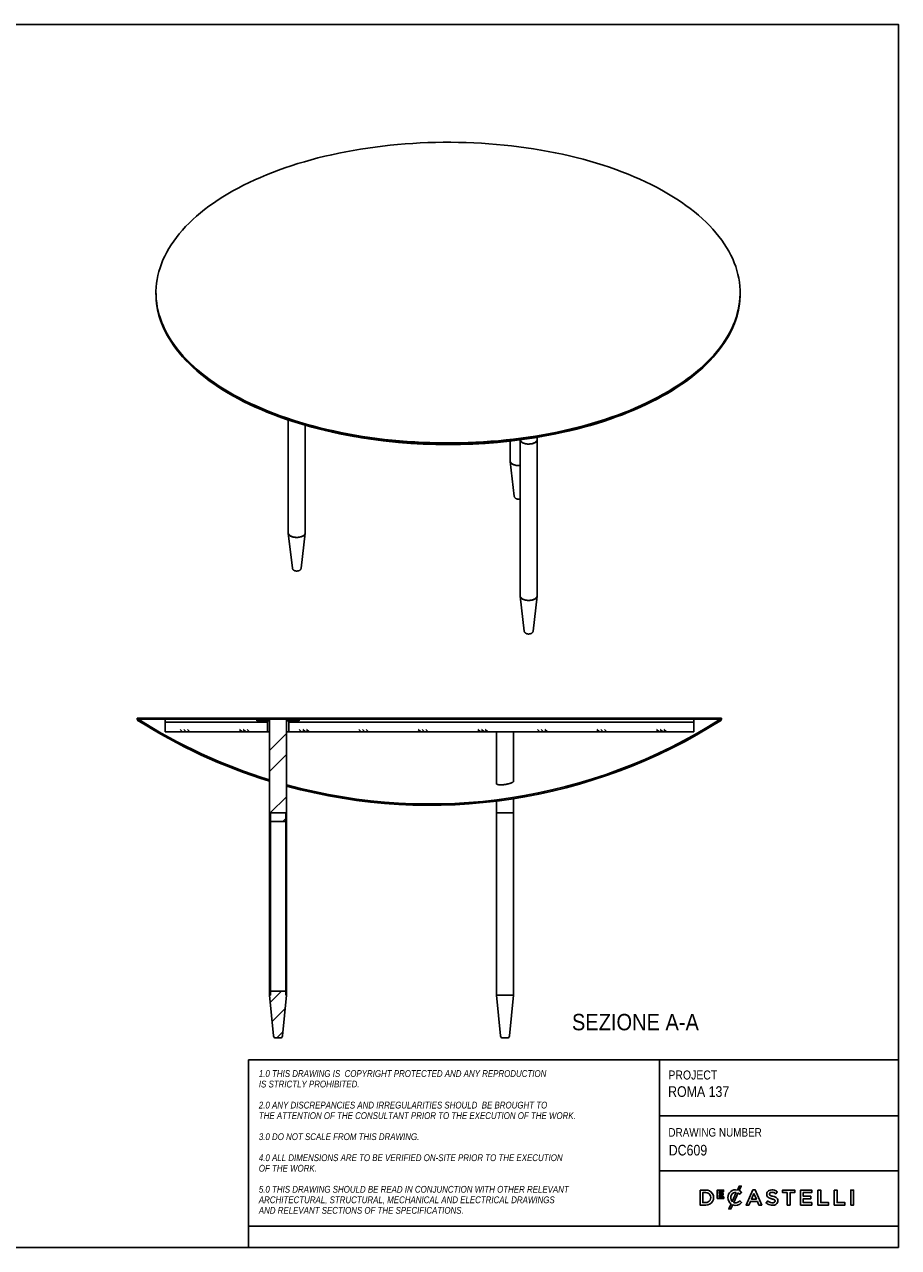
# Model space of a CAD drawing. Header units: millimetres. Extents: x 292 to 4392, y 269 to 3139.
# Tile 2 of 2: x 2342 to 4392, y 269 to 3139. Entities that reach past the tile are written whole.
import ezdxf

# ---------------------------------------------------------------- set-up
doc = ezdxf.new("R2010")
doc.units = ezdxf.units.MM
doc.header["$LTSCALE"] = 11
doc.linetypes.add('SLD-Solido', pattern=[0])
for name, color, linetype in [('CAMPITURE', 9, 'SLD-Solido'), ('NOTE', 3, 'SLD-Solido'), ('SCHIZZI', 9, 'Continuous')]:
    doc.layers.add(name, color=color, linetype=linetype)
doc.styles.add('SLDTEXTSTYLE0', font='GOTHIC.TTF', dxfattribs={"width": 0.86735})
doc.styles.add('SLDTEXTSTYLE1', font='GOTHICI.TTF', dxfattribs={"width": 0.86735})
doc.styles.add('SLDTEXTSTYLE3', font='GOTHIC.TTF', dxfattribs={"width": 0.913})
pattern_1 = [(3e-322, (0, 0), (-2e-322, 34.925), []), (135, (17.46, -17.46), (-69.85, -69.85), [49.3914, -49.3914]), (135, (26.19, -17.46), (-69.85, -69.85), [49.3914, -49.3914]), (135, (34.925, -17.46), (-69.85, -69.85), [49.3914, -49.3914])]

msp = doc.modelspace()

# ---------------------------------------------------------------- hatches: boundary and pattern name
at = {"layer": 'CAMPITURE', "true_color": 0xe1a900}
h = msp.add_hatch(dxfattribs=at)
h.set_pattern_fill('ANSI32', color=42, scale=11, angle=2.8e-322, style=0)
edge = h.paths.add_edge_path(flags=0)
edge.add_arc((3291.5323238, 2579.4781278), 1270.0625, 237.4474741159, 252.8173638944, ccw=False)
edge.add_line((2608.1465415, 1508.9443233), (2606.5323238, 1506.4156278))
edge.add_arc((3291.5323238, 2579.4781278), 1273.0625, 237.4474741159, 252.8591096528)
edge.add_line((2916.3323238, 1362.9613425), (2916.3323238, 1366.1011402))
h = msp.add_hatch(dxfattribs=at)
h.set_pattern_fill('ANSI31', color=42, scale=11, angle=2.8e-322, style=0)
h.paths.add_polyline_path([(2606.5323238, 1508.5228741), (3976.5323238, 1508.5228741), (3976.5323238, 1510.5228741), (2606.5323238, 1510.5228741)], flags=0)
h = msp.add_hatch(dxfattribs=at)
h.set_pattern_fill('CORK', color=42, scale=11, style=0)
h.set_pattern_definition(pattern_1)
h.paths.add_polyline_path([(2671.5323238, 1508.5228741), (2671.5323238, 1478.5228741), (2911.5323238, 1478.5228741), (2911.5323238, 1504.5228741), (2886.5323238, 1504.5228741), (2886.5323238, 1508.5228741)], flags=0)
h = msp.add_hatch(dxfattribs=at)
h.set_pattern_fill('ANSI32', color=42, scale=11, angle=2.8e-322, style=0)
h.paths.add_polyline_path([(2896.5323238, 1508.5228741), (2896.5323238, 1505.5228741), (2916.0323238, 1505.5228741), (2916.0323238, 1508.5228741)], flags=0)
h = msp.add_hatch(dxfattribs=at)
h.set_pattern_fill('ANSI32', color=42, scale=11, angle=2.8e-322, style=0)
h.paths.add_polyline_path([(2916.5323238, 1508.5228741), (2916.5323238, 1288.5228741), (2956.5323238, 1288.5228741), (2956.5323238, 1508.5228741)], flags=0)
h = msp.add_hatch(dxfattribs=at)
h.set_pattern_fill('ANSI32', color=42, scale=11, angle=2.8e-322, style=0)
edge = h.paths.add_edge_path(flags=0)
edge.add_arc((3291.5323238, 2579.4781278), 1273.0625, 254.752573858, 302.5525258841)
edge.add_line((3976.5323238, 1506.4156278), (3974.9181061, 1508.9443233))
edge.add_arc((3291.5323238, 2579.4781278), 1270.0625, 254.7156798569, 302.5525258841, ccw=False)
edge.add_line((2956.7323238, 1354.3382525), (2956.7323238, 1351.2285241))
h = msp.add_hatch(dxfattribs=at)
h.set_pattern_fill('ANSI32', color=42, scale=11, angle=2.8e-322, style=0)
h.paths.add_polyline_path([(2976.5323238, 1505.5228741), (2976.5323238, 1508.5228741), (2957.0323238, 1508.5228741), (2957.0323238, 1505.5228741)], flags=0)
h = msp.add_hatch(dxfattribs=at)
h.set_pattern_fill('CORK', color=42, scale=11, style=0)
h.set_pattern_definition(pattern_1)
h.paths.add_polyline_path([(3911.5323238, 1478.5228741), (3911.5323238, 1508.5228741), (2986.5323238, 1508.5228741), (2986.5323238, 1504.5228741), (2961.5323238, 1504.5228741), (2961.5323238, 1478.5228741)], flags=0)
h = msp.add_hatch(dxfattribs=at)
h.set_pattern_fill('ANSI32', color=42, scale=11, angle=2.8e-322, style=0)
h.paths.add_polyline_path([(2916.5323238, 1288.5228741), (2916.5323238, 860.5228741), (2918.5323238, 860.5228741), (2918.5323238, 1288.5228741)], flags=0)
h = msp.add_hatch(dxfattribs=at)
h.set_pattern_fill('ANSI32', color=42, scale=11, angle=2.8e-322, style=0)
h.paths.add_polyline_path([(2917.5323238, 1288.5228741), (2917.5323238, 1269.5228741), (2918.5323238, 1268.5228741), (2954.5323238, 1268.5228741), (2955.5323238, 1269.5228741), (2955.5323238, 1288.5228741)], flags=0)
h = msp.add_hatch(dxfattribs=at)
h.set_pattern_fill('ANSI32', color=42, scale=11, angle=2.8e-322, style=0)
h.paths.add_polyline_path([(2954.5323238, 1288.5228741), (2954.5323238, 860.5228741), (2956.5323238, 860.5228741), (2956.5323238, 1288.5228741)], flags=0)
h = msp.add_hatch(dxfattribs=at)
h.set_pattern_fill('ANSI31', color=42, scale=11, angle=2.8e-322, style=0)
edge = h.paths.add_edge_path(flags=0)
edge.add_line((2931.0572616, 760.5228741), (2942.007386, 760.5228741))
edge.add_arc((2942.007386, 765.5228741), 5, 270, 354.2894068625)
edge.add_line((2946.9825719, 765.0253555), (2956.5323238, 860.5228741))
edge.add_line((2956.5323238, 860.5228741), (2955.5323238, 860.5228741))
edge.add_line((2955.5323238, 860.5228741), (2955.5323238, 870.0228741))
edge.add_line((2955.5323238, 870.0228741), (2955.0323238, 870.5228741))
edge.add_line((2955.0323238, 870.5228741), (2918.0323238, 870.5228741))
edge.add_line((2918.0323238, 870.5228741), (2917.5323238, 870.0228741))
edge.add_line((2917.5323238, 870.0228741), (2917.5323238, 860.5228741))
edge.add_line((2917.5323238, 860.5228741), (2916.5323238, 860.5228741))
edge.add_line((2916.5323238, 860.5228741), (2926.0820756, 765.0253555))
edge.add_arc((2931.0572616, 765.5228741), 5, 185.7105931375, 270)

# ---------------------------------------------------------------- linework, layer by layer
for p, q in [((2650.335461, 2509.4260989), (2650.335461, 2507.7117643)), ((4020.335461, 2507.7117643), (4020.335461, 2509.4260989)), ((2960.5923904, 2210.5803921), (2960.5923904, 1945.3123595)), ((3000.5923904, 1945.3123595), (3000.5923904, 2198.0987899)), ((3481.0123241, 2160.9994735), (3481.0123241, 2113.9730509)), ((3504.4016686, 2163.9132568), (3504.4016686, 1797.5166501)), ((3544.4016686, 1797.5166501), (3544.4016686, 2164.3842548)), ((3544.4016687, 2164.3842548), (3544.4016687, 2169.9211645)), ((3481.0484601, 2113.3541187), (3490.5809575, 2031.7923009)), ((2960.6285264, 1944.6934273), (2970.1610237, 1863.1316095)), ((2991.023757, 1863.1316095), (3000.5562544, 1944.6934273)), ((3504.4378046, 1796.8977179), (3513.970302, 1715.3359001)), ((3534.8330353, 1715.3359001), (3544.3655327, 1796.8977179)), ((2606.5323238, 1510.5228741), (2606.5323238, 1508.5228741)), ((3976.5323238, 1510.5228741), (2606.5323238, 1510.5228741)), ((2608.1465415, 1508.9443233), (2606.5323238, 1506.4156278)), ((3976.5323238, 1508.5228741), (2606.5323238, 1508.5228741)), ((2671.5323238, 1478.5228741), (2671.5323238, 1508.5228741)), ((2886.5323238, 1508.5228741), (2671.5323238, 1508.5228741)), ((2886.5323238, 1508.5228741), (2886.5323238, 1504.5228741)), ((2886.5323238, 1504.5228741), (2911.5323238, 1504.5228741)), ((2896.5323238, 1508.5228741), (2916.0323238, 1508.5228741)), ((2896.5323238, 1505.5228741), (2896.5323238, 1508.5228741)), ((2896.5323238, 1505.5228741), (2916.0323238, 1505.5228741)), ((2909.7823238, 1505.5228741), (2909.7823238, 1504.5228741)), ((2911.5323238, 1478.5228741), (2911.5323238, 1504.5228741)), ((2911.5323238, 1504.5228741), (2916.5323238, 1504.5228741)), ((2913.2823238, 1504.5228741), (2913.2823238, 1505.5228741)), ((2916.0323238, 1505.5228741), (2916.0323238, 1508.5228741)), ((2916.5323238, 1505.5228741), (2916.0323238, 1505.5228741)), ((2916.5323238, 1288.5228741), (2916.5323238, 1508.5228741)), ((2916.5323238, 1508.5228741), (2956.5323238, 1508.5228741)), ((2956.5323238, 1508.5228741), (2956.5323238, 1288.5228741)), ((2957.0323238, 1505.5228741), (2956.5323238, 1505.5228741)), ((2956.5323238, 1504.5228741), (2961.5323238, 1504.5228741)), ((2957.0323238, 1508.5228741), (2957.0323238, 1505.5228741)), ((2957.0323238, 1508.5228741), (2976.5323238, 1508.5228741)), ((2957.0323238, 1505.5228741), (2976.5323238, 1505.5228741)), ((2959.7823238, 1505.5228741), (2959.7823238, 1504.5228741)), ((2961.5323238, 1504.5228741), (2961.5323238, 1478.5228741)), ((2961.5323238, 1504.5228741), (2986.5323238, 1504.5228741)), ((2963.2823238, 1504.5228741), (2963.2823238, 1505.5228741)), ((2976.5323238, 1508.5228741), (2976.5323238, 1505.5228741)), ((2986.5323238, 1504.5228741), (2986.5323238, 1508.5228741)), ((3911.5323238, 1508.5228741), (2986.5323238, 1508.5228741)), ((3911.5323238, 1508.5228741), (3911.5323238, 1478.5228741)), ((3976.5323238, 1506.4156278), (3974.9181061, 1508.9443233)), ((3976.5323238, 1508.5228741), (3976.5323238, 1510.5228741)), ((2911.5323238, 1478.5228741), (2671.5323238, 1478.5228741)), ((2916.5323238, 1478.5228741), (2911.5323238, 1478.5228741)), ((2961.5323238, 1478.5228741), (2956.5323238, 1478.5228741)), ((3911.5323238, 1478.5228741), (2961.5323238, 1478.5228741)), ((3449.0323238, 1478.5228741), (3449.0323238, 1357.2941179)), ((3489.0323238, 1363.1172628), (3489.0323238, 1478.5228741)), ((2916.3323238, 1362.9613425), (2916.3323238, 1366.1011402)), ((2916.5323238, 1362.9029819), (2916.3323238, 1362.9613425)), ((2956.7323238, 1351.2285241), (2956.5323238, 1351.2863336)), ((2956.7323238, 1354.3382525), (2956.7323238, 1351.2285241)), ((3489.0323238, 1288.5228741), (3489.0323238, 1321.8287812)), ((3449.0323238, 1316.1959428), (3449.0323238, 1288.5228741)), ((2916.5323238, 860.5228741), (2916.5323238, 1288.5228741)), ((2916.5323238, 1288.5228741), (2918.5323238, 1288.5228741)), ((2916.5323238, 1288.5228741), (2956.5323238, 1288.5228741)), ((2917.5323238, 1288.5228741), (2955.5323238, 1288.5228741)), ((2917.5323238, 1269.5228741), (2917.5323238, 1288.5228741)), ((2917.5323238, 1269.5228741), (2918.5323238, 1268.5228741)), ((2918.5323238, 860.5228741), (2918.5323238, 1288.5228741)), ((2918.5323238, 1268.5228741), (2954.5323238, 1268.5228741)), ((2954.5323238, 1288.5228741), (2954.5323238, 860.5228741)), ((2954.5323238, 1288.5228741), (2956.5323238, 1288.5228741)), ((2954.5323238, 1268.5228741), (2955.5323238, 1269.5228741)), ((2955.5323238, 1288.5228741), (2955.5323238, 1269.5228741)), ((2956.5323238, 1288.5228741), (2956.5323238, 860.5228741)), ((3449.0323238, 1288.5228741), (3449.0323238, 860.5228741)), ((3449.075153, 1288.5228741), (3449.0323238, 1288.5228741)), ((3489.0323238, 1288.5228741), (3449.0323238, 1288.5228741)), ((3489.0323238, 1288.5228741), (3449.075153, 1288.5228741)), ((3489.0323238, 860.5228741), (3489.0323238, 1288.5228741)), ((2918.0323238, 870.5228741), (2917.5323238, 870.0228741)), ((2917.5323238, 860.5228741), (2917.5323238, 870.0228741)), ((2955.0323238, 870.5228741), (2918.0323238, 870.5228741)), ((2955.5323238, 870.0228741), (2955.0323238, 870.5228741)), ((2955.5323238, 870.0228741), (2955.5323238, 860.5228741)), ((2916.5323238, 860.5228741), (2926.0820756, 765.0253555)), ((2917.5323238, 860.5228741), (2916.5323238, 860.5228741)), ((2916.5323238, 860.5228741), (2918.5323238, 860.5228741)), ((2946.9825719, 765.0253555), (2956.5323238, 860.5228741)), ((2954.5323238, 860.5228741), (2956.5323238, 860.5228741)), ((2956.5323238, 860.5228741), (2955.5323238, 860.5228741)), ((3449.0323238, 860.5228741), (3458.5820756, 765.0253555)), ((3449.2777743, 860.5228741), (3449.0323238, 860.5228741)), ((3449.075153, 860.5228741), (3449.0323238, 860.5228741)), ((3489.0323238, 860.5228741), (3449.075153, 860.5228741)), ((3489.0323238, 860.5228741), (3449.2777743, 860.5228741)), ((3479.4825719, 765.0253555), (3489.0323238, 860.5228741)), ((2931.0572616, 760.5228741), (2942.007386, 760.5228741)), ((3463.6244544, 760.5228741), (3463.5572616, 760.5228741)), ((3474.507386, 760.5228741), (3463.6244544, 760.5228741))]:
    msp.add_line(p, q)
at = {"flags": 128}
for points in [[(4013.5915709, 2460.0424354), (4015.8690874, 2469.2036916), (4017.6802002, 2478.3925143), (4019.023668, 2487.6026058), (4019.89857, 2496.8276541), (4020.3043066, 2506.0613367), (4020.2405999, 2515.2973254), (4019.7074933, 2524.5292902), (4018.7053524, 2533.7509041), (4017.2348638, 2542.9558469), (4015.2970355, 2552.1378101), (4012.8931955, 2561.2905009), (4010.0249912, 2570.4076463), (4006.6943885, 2579.4829981), (4002.9036698, 2588.5103364), (3998.6554333, 2597.4834743), (3993.9525904, 2606.396262), (3988.7983642, 2615.2425913), (3983.1962872, 2624.0163992), (3977.1501987, 2632.7116727), (3970.6642425, 2641.3224523), (3963.7428636, 2649.8428368), (3956.3908058, 2658.2669867), (3948.6131076, 2666.5891285), (3940.4150995, 2674.8035586), (3931.8024001, 2682.9046472), (3922.780912, 2690.8868423), (3913.3568181, 2698.7446733), (3903.5365773, 2706.4727548), (3893.3269199, 2714.0657903), (3882.7348429, 2721.518576), (3871.7676058, 2728.8260042), (3860.4327249, 2735.9830665), (3848.7379685, 2742.9848581), (3836.6913517, 2749.8265802), (3824.3011306, 2756.5035438), (3811.5757969, 2763.0111728), (3798.5240718, 2769.3450073), (3785.1549004, 2775.5007063), (3771.4774452, 2781.4740512), (3757.5010801, 2787.2609479), (3743.2353838, 2792.8574305), (3728.6901332, 2798.2596634), (3713.875297, 2803.4639443), (3698.8010285, 2808.4667063), (3683.4776589, 2813.2645208), (3667.9156899, 2817.8540996), (3652.1257871, 2822.2322972), (3636.1187721, 2826.3961132), (3619.9056151, 2830.3426937), (3603.497428, 2834.069334), (3586.9054561, 2837.57348), (3570.1410707, 2840.8527302), (3553.2157613, 2843.9048372), (3536.1411275, 2846.7277092), (3518.9288716, 2849.3194114), (3501.59079, 2851.6781678), (3484.1387652, 2853.8023617), (3466.5847581, 2855.6905373), (3448.9407993, 2857.3414006), (3431.2189811, 2858.7538201), (3413.4314491, 2859.9268278), (3395.5903939, 2860.8596198), (3377.7080431, 2861.5515569), (3359.7966522, 2862.0021647), (3341.8684969, 2862.2111346), (3323.9358641, 2862.1783231), (3306.0110441, 2861.903753), (3288.1063215, 2861.3876122), (3270.2339674, 2860.6302546), (3252.4062307, 2859.6321993), (3234.6353294, 2858.3941301), (3216.9334431, 2856.9168957), (3199.3127035, 2855.2015085), (3181.7851872, 2853.2491441), (3164.3629065, 2851.0611405), (3147.0578019, 2848.6389973), (3129.8817334, 2845.9843746), (3112.8464727, 2843.0990916), (3095.9636947, 2839.9851259), (3079.2449703, 2836.6446115), (3062.7017574, 2833.0798378), (3046.3453941, 2829.2932481), (3030.1870901, 2825.2874374), (3014.2379196, 2821.0651511), (2998.5088133, 2816.629283), (2983.0105511, 2811.9828731), (2967.7537548, 2807.129106), (2952.7488807, 2802.071308), (2938.0062123, 2796.8129457), (2923.5358536, 2791.3576228), (2909.3477217, 2785.7090781), (2895.4515405, 2779.8711828), (2881.8568338, 2773.847938), (2868.5729187, 2767.6434717), (2855.6088994, 2761.2620361), (2842.9736606, 2754.7080047), (2830.6758621, 2747.9858694), (2818.723932, 2741.1002371), (2807.1260616, 2734.0558269), (2795.8901996, 2726.8574667), (2785.0240465, 2719.5100899), (2774.5350492, 2712.0187321), (2764.4303966, 2704.3885273), (2754.7170138, 2696.6247051), (2745.4015579, 2688.7325863), (2736.4904132, 2680.7175798), (2727.989687, 2672.5851786), (2719.9052052, 2664.3409564), (2712.2425086, 2655.9905633), (2705.0068488, 2647.5397222), (2698.2031847, 2638.9942249), (2691.8361793, 2630.3599281), (2685.9101961, 2621.6427493), (2680.4292965, 2612.8486628), (2675.397237, 2603.9836957), (2670.8174661, 2595.0539235), (2666.6931227, 2586.0654663), (2663.0270333, 2577.0244842), (2659.8217105, 2567.9371737), (2657.0793512, 2558.8097625), (2654.8018347, 2549.6485063), (2652.9907219, 2540.4596836), (2651.6472541, 2531.249592), (2650.7723521, 2522.0245438), (2650.3666154, 2512.7908611), (2650.4303222, 2503.5548725), (2650.9634288, 2494.3229077), (2651.9655697, 2485.1012938), (2653.4360583, 2475.896351), (2655.3738866, 2466.7143878), (2657.7777266, 2457.561697), (2660.6459309, 2448.4445515), (2663.9765336, 2439.3691998), (2667.7672522, 2430.3418615), (2672.0154888, 2421.3687236), (2676.7183317, 2412.4559358), (2681.8725579, 2403.6096066), (2687.4746349, 2394.8357987), (2693.5207234, 2386.1405252), (2700.0066796, 2377.5297456), (2706.9280585, 2369.0093611), (2714.2801163, 2360.5852112), (2722.0578145, 2352.2630694), (2730.2558226, 2344.0486393), (2738.868522, 2335.9475507), (2747.8900101, 2327.9653556), (2757.3141039, 2320.1075246), (2767.1343448, 2312.3794431), (2777.3440022, 2304.7864076), (2787.9360792, 2297.3336219), (2798.9033163, 2290.0261937), (2810.2381972, 2282.8691313), (2821.9329536, 2275.8673398), (2833.9795704, 2269.0256177), (2846.3697915, 2262.3486541), (2859.0951252, 2255.8410251), (2872.1468503, 2249.5071906), (2885.5160217, 2243.3514915), (2899.1934769, 2237.3781467), (2913.169842, 2231.59125), (2927.4355383, 2225.9947674), (2941.9807889, 2220.5925344), (2956.7956251, 2215.3882536), (2971.8698936, 2210.3854916), (2987.1932632, 2205.5876771), (3002.7552322, 2200.9980983), (3018.545135, 2196.6199007), (3034.55215, 2192.4560847), (3050.765307, 2188.5095042), (3067.1734941, 2184.7828639), (3083.765466, 2181.2787179), (3100.5298514, 2177.9994676), (3117.4551608, 2174.9473607), (3134.5297946, 2172.1244887), (3151.7420505, 2169.5327865), (3169.0801321, 2167.1740301), (3186.5321569, 2165.0498362), (3204.086164, 2163.1616606), (3221.7301228, 2161.5107973), (3239.451941, 2160.0983778), (3257.239473, 2158.9253701), (3275.0805281, 2157.9925781), (3292.962879, 2157.300641), (3310.8742699, 2156.8500332), (3328.8024252, 2156.6410633), (3346.735058, 2156.6738747), (3364.659878, 2156.9484449), (3382.5646006, 2157.4645857), (3400.4369547, 2158.2219432), (3418.2646914, 2159.2199986), (3436.0355927, 2160.4580678), (3453.737479, 2161.9353022), (3471.3582186, 2163.6506894), (3488.8857349, 2165.6030538), (3506.3080155, 2167.7910574), (3523.6131202, 2170.2132005), (3540.7891886, 2172.8678233), (3557.8244494, 2175.7531062), (3574.7072274, 2178.867072), (3591.4259518, 2182.2075864), (3607.9691647, 2185.7723601), (3624.325528, 2189.5589498), (3640.483832, 2193.5647605), (3656.4330025, 2197.7870468), (3672.1621088, 2202.2229149), (3687.660371, 2206.8693248), (3702.9171673, 2211.7230919), (3717.9220414, 2216.7808898), (3732.6647098, 2222.0392522), (3747.1350685, 2227.4945751), (3761.3232004, 2233.1431198), (3775.2193816, 2238.981015), (3788.8140883, 2245.0042598), (3802.0980034, 2251.2087262), (3815.0620227, 2257.5901618), (3827.6972615, 2264.1441932), (3839.99506, 2270.8663285), (3851.9469901, 2277.7519608), (3863.5448605, 2284.796371), (3874.7807225, 2291.9947312), (3885.6468756, 2299.342108), (3896.1358729, 2306.8334658), (3906.2405255, 2314.4636706), (3915.9539083, 2322.2274928), (3925.2693642, 2330.1196116), (3934.1805089, 2338.1346181), (3942.6812351, 2346.2670192), (3950.7657169, 2354.5112415), (3958.4284135, 2362.8616346), (3965.6640733, 2371.3124757), (3972.4677374, 2379.857973), (3978.8347428, 2388.4922698), (3984.760726, 2397.2094486), (3990.2416256, 2406.003535), (3995.2736851, 2414.8685022), (3999.853456, 2423.7982744), (4003.9777994, 2432.7867316), (4007.6438888, 2441.8277136), (4010.8492116, 2450.9150242), (4013.5915709, 2460.0424354)], [(2650.335461, 2507.7117643), (2650.4303222, 2501.8405379), (2650.9634288, 2492.6085731), (2651.9655697, 2483.3869592), (2653.4360583, 2474.1820164), (2655.3738866, 2465.0000532), (2657.7777266, 2455.8473624), (2660.6459309, 2446.7302169), (2663.9765336, 2437.6548652), (2667.7672522, 2428.6275269), (2672.0154888, 2419.654389), (2676.7183317, 2410.7416012), (2681.8725579, 2401.895272), (2687.4746349, 2393.1214641), (2693.5207234, 2384.4261906), (2700.0066796, 2375.815411), (2706.9280585, 2367.2950265), (2714.2801163, 2358.8708766), (2722.0578145, 2350.5487348), (2730.2558226, 2342.3343047), (2738.868522, 2334.2332161), (2747.8900101, 2326.251021), (2757.3141039, 2318.39319), (2767.1343448, 2310.6651085), (2777.3440022, 2303.072073), (2787.9360792, 2295.6192873), (2798.9033163, 2288.3118591), (2810.2381972, 2281.1547967), (2821.9329536, 2274.1530052), (2833.9795704, 2267.3112831), (2846.3697915, 2260.6343195), (2859.0951252, 2254.1266905), (2872.1468503, 2247.792856), (2885.5160217, 2241.6371569), (2899.1934769, 2235.6638121), (2913.169842, 2229.8769154), (2927.4355383, 2224.2804328), (2941.9807889, 2218.8781998), (2956.7956251, 2213.673919), (2971.8698936, 2208.671157), (2987.1932632, 2203.8733425), (3002.7552322, 2199.2837637), (3018.545135, 2194.905566), (3034.55215, 2190.7417501), (3050.765307, 2186.7951696), (3067.1734941, 2183.0685293), (3083.765466, 2179.5643833), (3100.5298514, 2176.285133), (3117.4551608, 2173.2330261), (3134.5297946, 2170.4101541), (3151.7420505, 2167.8184519), (3169.0801321, 2165.4596955), (3186.5321569, 2163.3355016), (3204.086164, 2161.447326), (3221.7301228, 2159.7964627), (3239.451941, 2158.3840432), (3257.239473, 2157.2110355), (3275.0805281, 2156.2782435), (3292.962879, 2155.5863064), (3310.8742699, 2155.1356986), (3328.8024252, 2154.9267287), (3346.735058, 2154.9595401), (3364.659878, 2155.2341103), (3382.5646006, 2155.7502511), (3400.4369547, 2156.5076086), (3418.2646914, 2157.505664), (3436.0355927, 2158.7437332), (3453.737479, 2160.2209676), (3471.3582186, 2161.9363548), (3488.8857349, 2163.8887192), (3506.3080155, 2166.0767228), (3523.6131202, 2168.4988659), (3540.7891886, 2171.1534887), (3557.8244494, 2174.0387716), (3574.7072274, 2177.1527374), (3591.4259518, 2180.4932518), (3607.9691647, 2184.0580255), (3624.325528, 2187.8446152), (3640.483832, 2191.8504259), (3656.4330025, 2196.0727122), (3672.1621088, 2200.5085803), (3687.660371, 2205.1549902), (3702.9171673, 2210.0087573), (3717.9220414, 2215.0665552), (3732.6647098, 2220.3249176), (3747.1350685, 2225.7802405), (3761.3232004, 2231.4287852), (3775.2193816, 2237.2666804), (3788.8140883, 2243.2899252), (3802.0980034, 2249.4943916), (3815.0620227, 2255.8758272), (3827.6972615, 2262.4298586), (3839.99506, 2269.1519939), (3851.9469901, 2276.0376262), (3863.5448605, 2283.0820364), (3874.7807225, 2290.2803966), (3885.6468756, 2297.6277734), (3896.1358729, 2305.1191312), (3906.2405255, 2312.7493359), (3915.9539083, 2320.5131582), (3925.2693642, 2328.405277), (3934.1805089, 2336.4202835), (3942.6812351, 2344.5526846), (3950.7657169, 2352.7969069), (3958.4284135, 2361.1473), (3965.6640733, 2369.5981411), (3972.4677374, 2378.1436384), (3978.8347428, 2386.7779352), (3984.760726, 2395.495114), (3990.2416256, 2404.2892004), (3995.2736851, 2413.1541676), (3999.853456, 2422.0839398), (4003.9777994, 2431.072397), (4007.6438888, 2440.113379), (4010.8492116, 2449.2006896), (4013.5915709, 2458.3281008)], [(3941.1618744, 2341.2548639), (3932.58586, 2333.143458), (3923.60052, 2325.1504547), (3914.2120125, 2317.2813319), (3904.4267719, 2309.5414826), (3894.2515046, 2301.9362114), (3883.6931841, 2294.4707306), (3872.7590467, 2287.1501566), (3861.456586, 2279.9795066), (3849.7935481, 2272.963695), (3837.7779263, 2266.1075301), (3825.4179556, 2259.4157107), (3812.7221068, 2252.8928231), (3799.6990811, 2246.5433378), (3786.3578037, 2240.3716063), (3772.7074182, 2234.3818585), (3758.7572797, 2228.5781994), (3744.5169491, 2222.9646067), (3729.996186, 2217.5449274), (3715.2049421, 2212.3228762), (3700.1533546, 2207.3020317), (3684.8517391, 2202.4858352), (3669.3105827, 2197.8775874), (3653.5405364, 2193.4804465), (3637.5524082, 2189.2974262), (3621.3571557, 2185.3313932), (3604.9658781, 2181.5850656), (3588.3898094, 2178.0610112), (3571.6403098, 2174.7616449), (3554.7288587, 2171.6892281), (3537.6670463, 2168.8458664), (3520.4665659, 2166.2335086), (3503.139206, 2163.853945), (3485.6968417, 2161.7088065), (3468.1514272, 2159.7995632), (3450.5149874, 2158.1275235), (3432.7996092, 2156.6938336), (3415.017434, 2155.4994759), (3397.1806487, 2154.5452689), (3379.3014778, 2153.8318668), (3361.3921748, 2153.3597583), (3343.4650139, 2153.129267), (3325.5322813, 2153.140551), (3307.6062674, 2153.3936024), (3289.6992576, 2153.8882479), (3271.8235247, 2154.6241484), (3253.9913196, 2155.6007996), (3236.2148638, 2156.8175322), (3218.5063402, 2158.2735122), (3200.8778855, 2159.9677418), (3183.3415814, 2161.8990599), (3165.9094462, 2164.0661428), (3148.5934271, 2166.4675053), (3131.4053918, 2169.1015017), (3114.3571199, 2171.9663267), (3097.4602955, 2175.060017), (3080.7264989, 2178.3804522), (3064.1671985, 2181.9253567), (3047.7937433, 2185.6923011), (3031.6173549, 2189.6787035), (3015.6491196, 2193.8818321), (2999.8999815, 2198.298806), (2984.380734, 2202.9265982), (2969.1020134, 2207.762037), (2954.0742909, 2212.8018085), (2939.3078657, 2218.0424586), (2924.8128581, 2223.4803957), (2910.5992022, 2229.1118928), (2896.6766393, 2234.9330904), (2883.0547112, 2240.9399989), (2869.7427538, 2247.1285016), (2856.7498903, 2253.4943572), (2844.0850255, 2260.0332027), (2831.7568392, 2266.7405568), (2819.7737806, 2273.6118226), (2808.1440621, 2280.6422909), (2796.8756543, 2287.8271433), (2785.97628, 2295.1614558), (2775.453409, 2302.6402017), (2765.3142532, 2310.2582555), (2755.5657615, 2318.0103961), (2746.2146149, 2325.8913107), (2737.2672224, 2333.895598), (2728.7297159, 2342.0177723), (2720.6079468, 2350.252267), (2712.9074811, 2358.5934387), (2705.6335965, 2367.0355708), (2698.7912781, 2375.5728773), (2692.3852153, 2384.1995073), (2686.4197985, 2392.9095486), (2680.8991161, 2401.6970316), (2675.8269516, 2410.5559338), (2671.2067814, 2419.480184), (2667.0417717, 2428.4636657), (2663.3347772, 2437.5002222), (2660.0883383, 2446.5836602), (2657.3046802, 2455.7077545), (2654.9857104, 2464.8662518), (2653.1330184, 2474.0528753), (2651.7478739, 2483.2613291), (2650.8312261, 2492.485302), (2650.3837034, 2501.7184725), (2650.3377054, 2506.8086255)], [(4020.3332166, 2506.808633), (4020.2653098, 2500.8564909), (4019.7739841, 2491.6239112), (4018.8135784, 2482.4011194), (4017.384751, 2473.1944363), (4015.4884811, 2464.0101717), (4013.1260682, 2454.8546201), (4010.2991316, 2445.7340562), (4007.0096085, 2436.6547309), (4003.2597536, 2427.6228665), (3999.0521367, 2418.6446532), (3994.3896415, 2409.7262441), (3989.2754635, 2400.8737514), (3983.7131077, 2392.0932423), (3977.7063863, 2383.3907344), (3971.2594159, 2374.772192), (3964.376615, 2366.2435218), (3957.0627007, 2357.810569), (3949.3226857, 2349.479113), (3941.1618744, 2341.2548639)], [(3544.4016686, 2164.3842548), (3544.3741526, 2163.844107), (3544.0561628, 2162.4778582), (3543.3874381, 2161.1456292), (3542.3799118, 2159.8711935), (3541.0515634, 2158.6772935), (3539.4260972, 2157.5852343), (3537.5325197, 2156.6145038), (3535.4046219, 2155.7824247), (3533.0803761, 2155.1038455), (3530.6012586, 2154.5908754), (3528.0115092, 2154.2526684), (3525.3573422, 2154.0952598), (3522.6861211, 2154.1214585), (3520.045514, 2154.3307971), (3517.4826426, 2154.7195399), (3515.0432414, 2155.2807497), (3512.7708416, 2156.0044118), (3510.7059941, 2156.8776124), (3508.8855463, 2157.8847692), (3507.341984, 2159.0079095), (3506.1028522, 2160.2269908), (3505.1902632, 2161.5202586), (3504.6205023, 2162.8646344), (3504.4223415, 2163.9160269)], [(3542.0034395, 2159.4933543), (3540.5806689, 2158.3286695), (3538.8691837, 2157.2720469), (3536.8995254, 2156.3423417), (3534.7068425, 2155.5561447), (3532.3302636, 2154.9274855), (3529.8121986, 2154.4675826), (3527.1975827, 2154.184643), (3524.5330736, 2154.0837156), (3521.8662195, 2154.1666016), (3519.2446107, 2154.4318219), (3516.7150296, 2154.8746436), (3514.3226168, 2155.4871645), (3512.1100649, 2156.2584542), (3510.116857, 2157.174749), (3508.3785619, 2158.2196976), (3506.9261995, 2159.3746529), (3505.7856872, 2160.6190046), (3504.9773776, 2161.9305474), (3504.5156949, 2163.2858765), (3504.4223415, 2163.9160269)], [(3504.4016686, 2103.8212814), (3503.3277399, 2103.7415522), (3500.6592661, 2103.6738945), (3497.9970925, 2103.7900255), (3495.3887258, 2104.0878729), (3492.8807124, 2104.5621215), (3490.5178078, 2105.2043083), (3488.342178, 2106.0029736), (3486.3926474, 2106.9438651), (3484.7040052, 2108.0101925), (3483.3063853, 2109.1829274), (3482.2247283, 2110.4411421), (3481.4783365, 2111.7623837), (3481.0805291, 2113.1230748), (3481.0123241, 2113.9730509)], [(3504.4016686, 2103.8212814), (3504.3800235, 2103.8193708), (3501.7222993, 2103.6787818), (3499.0519056, 2103.7218942), (3496.4164956, 2103.9479388), (3493.8630983, 2104.3528818), (3491.4372791, 2104.9294969), (3489.1823267, 2105.6674944), (3487.138481, 2106.5537048), (3485.3422143, 2107.5723136), (3483.8255811, 2108.7051437), (3482.6156458, 2109.9319798), (3481.7339996, 2111.2309288), (3481.1963756, 2112.5788111), (3481.0123676, 2113.9515736), (3481.0123241, 2113.9730509)], [(3000.5923904, 1945.3123595), (3000.5823099, 1944.9853533), (3000.3193235, 1943.6160059), (2999.7043095, 1942.2769299), (2998.7482429, 1940.9920213), (2997.4681846, 1939.7842092), (2995.8869774, 1938.6750471), (2994.032838, 1937.6843279), (2991.9388534, 1936.8297312), (2989.6423909, 1936.1265072), (2987.184431, 1935.5872049), (2984.6088359, 1935.2214483), (2981.9615673, 1935.0357642), (2979.2898657, 1935.0334662), (2976.6414076, 1935.2145952), (2974.063455, 1935.5759192), (2971.6020113, 1936.1109901), (2969.3010012, 1936.8102597), (2967.2014862, 1937.6612494), (2965.3409322, 1938.6487734), (2963.7525408, 1939.7552093), (2962.4646569, 1940.9608126), (2961.5002629, 1942.2440694), (2960.8765683, 1943.5820799), (2960.6047031, 1944.9509672), (2960.5923904, 1945.3123595)], [(3000.5923904, 1945.3123595), (3000.4535063, 1944.1005332), (2999.9626861, 1942.7479227), (2999.1262025, 1941.4410746), (2997.9589827, 1940.2033097), (2996.4818556, 1939.0567159), (2994.7211806, 1938.0217542), (2992.708377, 1937.1168936), (2990.4793633, 1936.3582812), (2988.0739164, 1935.7594546), (2985.5349614, 1935.3310998), (2982.9078062, 1935.0808608), (2980.2393323, 1935.0132031), (2977.5771588, 1935.1293341), (2974.9687921, 1935.4271815), (2972.4607787, 1935.9014301), (2970.097874, 1936.5436169), (2967.9222443, 1937.3422822), (2965.9727136, 1938.2831737), (2964.2840714, 1939.3495011), (2962.8864516, 1940.5222359), (2961.8047946, 1941.7804506), (2961.0584027, 1943.1016923), (2960.6605953, 1944.4623834), (2960.5923904, 1945.3123595)], [(3544.4016686, 1797.5166501), (3544.3119168, 1796.5418775), (3543.8820055, 1795.183779), (3543.1044671, 1793.8673107), (3541.9931768, 1792.6159649), (3540.5679657, 1791.452072), (3538.8542666, 1790.3964017), (3536.8826605, 1789.4677923), (3534.6883309, 1788.682815), (3532.3104355, 1788.0554776), (3529.791408, 1787.5969752), (3527.1762005, 1787.3154895), (3524.5114814, 1787.2160438), (3521.8448026, 1787.3004127), (3519.2237512, 1787.5670906), (3516.6950999, 1788.0113186), (3514.3039725, 1788.6251694), (3512.0930387, 1789.397689), (3510.1017526, 1790.3150916), (3508.365649, 1791.3610062), (3506.9157084, 1792.5167684), (3505.7778053, 1793.7617536), (3504.9722454, 1795.073745), (3504.5134041, 1796.4293301), (3504.4016686, 1797.5166501)], [(3544.4016686, 1797.5166501), (3544.3741526, 1796.9765023), (3544.0561628, 1795.6102535), (3543.3874381, 1794.2780245), (3542.3799118, 1793.0035888), (3541.0515634, 1791.8096888), (3539.4260972, 1790.7176296), (3537.5325197, 1789.7468991), (3535.4046219, 1788.91482), (3533.0803761, 1788.2362408), (3530.6012586, 1787.7232707), (3528.0115092, 1787.3850637), (3525.3573422, 1787.2276551), (3522.6861211, 1787.2538538), (3520.045514, 1787.4631924), (3517.4826426, 1787.8519352), (3515.0432414, 1788.413145), (3512.7708416, 1789.1368071), (3510.7059941, 1790.0100077), (3508.8855463, 1791.0171645), (3507.341984, 1792.1403048), (3506.1028522, 1793.3593861), (3505.1902632, 1794.6526539), (3504.6205023, 1795.9970297), (3504.4037367, 1797.3685232), (3504.4016686, 1797.5166501)]]:
    msp.add_lwpolyline(points, dxfattribs=at)
for centre, radius, start, end in [((3834.3556382, 2507.9570752), 185.9799846, 344.5230219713, 359.9244258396), ((3335.335461, 3425.6995883), 1273.0625, 259.5310643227, 280.4689356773), ((3537.6066809, 2164.6827136), 6.8015393, 310.2734133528, 357.4849921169), ((3291.5323238, 2579.4781278), 1273.0625, 237.4474741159, 252.8591096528), ((3291.5323238, 2579.4781278), 1270.0625, 237.4474741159, 252.8173638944), ((3291.5323238, 2579.4781278), 1270.0625, 254.7156798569, 302.5525258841), ((3291.5323238, 2579.4781278), 1273.0625, 254.752573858, 302.5525258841), ((2931.0572616, 765.5228741), 5, 185.7105931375, 270), ((2942.007386, 765.5228741), 5, 270, 354.2894068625), ((3463.5572616, 765.5228741), 5, 185.7105931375, 270), ((3474.507386, 765.5228741), 5, 270, 354.2894068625)]:
    msp.add_arc(centre, radius, start, end)
for points, knots in [([(3490.619211, 2031.7521214), (3490.6600046, 2031.4303317), (3490.7581493, 2030.6561414), (3491.2395349, 2029.5162367), (3491.9661936, 2028.3762224), (3492.9099721, 2027.3779391), (3494.0561492, 2026.5139582), (3495.4182628, 2025.7897525), (3496.9857373, 2025.2278918), (3498.7080325, 2024.8589513), (3500.5137414, 2024.6919045), (3502.3292857, 2024.7552885), (3503.6443475, 2024.8996159), (3504.3048078, 2025.0924313), (3504.4016686, 2025.1207089)], [0, 0, 0, 0, 0.0577235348, 0.1388763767, 0.2192610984, 0.3012330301, 0.3872781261, 0.4795231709, 0.5780433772, 0.6792361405, 0.7799684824, 0.8805714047, 0.9824850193, 1, 1, 1, 1]), ([(2970.17737, 1863.1344633), (2970.1783907, 1863.079092), (2970.1879653, 1862.5597073), (2970.4942597, 1861.618359), (2971.0706671, 1860.3905316), (2971.8945892, 1859.307935), (2972.9138666, 1858.3623892), (2974.1446344, 1857.5517642), (2975.5907811, 1856.8874483), (2977.2275098, 1856.3980266), (2978.9914687, 1856.1083879), (2980.8082961, 1856.0280552), (2982.6285788, 1856.1588285), (2984.4219681, 1856.5095704), (2986.087064, 1857.0796817), (2987.5525054, 1857.8494431), (2988.7655539, 1858.7741504), (2989.7414918, 1859.8423446), (2990.4559777, 1861.0374481), (2990.888605, 1862.1502179), (2990.9620312, 1862.8669466), (2990.9889848, 1863.1300458)], [0, 0, 0, 0, 0.0060941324, 0.0571631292, 0.1068911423, 0.156706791, 0.2080978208, 0.2625833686, 0.3211422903, 0.3830040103, 0.4454057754, 0.5074578, 0.5697577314, 0.6331980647, 0.6990013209, 0.7595927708, 0.8163528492, 0.8696510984, 0.9208435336, 0.9709429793, 1, 1, 1, 1]), ([(3514.0048939, 1715.3404994), (3514.0128989, 1715.1868643), (3514.0448903, 1714.5728714), (3514.4035711, 1713.5548882), (3515.0349526, 1712.3571028), (3515.8997652, 1711.3037821), (3516.9623339, 1710.3862737), (3518.2379764, 1709.6045954), (3519.7279311, 1708.973974), (3521.3980189, 1708.5245593), (3523.1794282, 1708.2784357), (3525.0003917, 1708.2421532), (3526.8173269, 1708.4179378), (3528.602222, 1708.8174551), (3530.2406393, 1709.4373002), (3531.6633087, 1710.253351), (3532.8209999, 1711.2134915), (3533.7423071, 1712.3120641), (3534.3906565, 1713.5335127), (3534.7560627, 1714.5608828), (3534.7869333, 1715.174902), (3534.7949809, 1715.3349689)], [0, 0, 0, 0, 0.0169098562, 0.067579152, 0.1172056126, 0.1672219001, 0.2191356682, 0.2744273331, 0.3338136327, 0.3960773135, 0.4584022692, 0.5204293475, 0.582911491, 0.64672733, 0.7132014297, 0.7730331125, 0.8288767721, 0.8815737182, 0.9324366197, 0.9823870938, 1, 1, 1, 1]), ([(2916.3323238, 1366.1011402), (2916.3328712, 1366.10098), (2916.3350211, 1366.1003509), (2916.4480662, 1366.0672786), (2916.5323238, 1366.0426283)], [0, 0, 0, 0, 0.2546545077, 1, 1, 1, 1]), ([(2956.5323238, 1354.3962084), (2956.5890322, 1354.3797752), (2956.7330909, 1354.338029), (2956.7326134, 1354.3381681), (2956.7323238, 1354.3382525)], [0, 0, 0, 0, 0.3936476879, 1, 1, 1, 1]), ([(3454.8233073, 1354.5299021), (3454.0651637, 1354.6278842), (3452.5487662, 1354.8238626), (3450.8411248, 1355.3032442), (3449.6105932, 1355.9024647), (3448.9273791, 1356.6225387), (3448.7283399, 1357.2876748), (3448.9584157, 1357.730209), (3449.0323238, 1357.8723658)], [0, 0, 0, 0, 0.1815511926, 0.3631288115, 0.5444455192, 0.7257938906, 0.9119158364, 1, 1, 1, 1]), ([(3489.0323238, 1363.7197706), (3489.0892165, 1363.6420507), (3489.3297044, 1363.313525), (3489.2016518, 1362.634108), (3488.611703, 1361.7050048), (3487.4127966, 1360.7088105), (3485.6618752, 1359.691241), (3483.3891444, 1358.6756109), (3480.653844, 1357.7026703), (3477.5612382, 1356.8049334), (3474.1992624, 1356.014955), (3470.7225468, 1355.3592751), (3467.216816, 1354.856334), (3463.8300458, 1354.5137562), (3460.634582, 1354.3418733), (3457.5450938, 1354.3168283), (3455.7667047, 1354.4560487), (3454.8233073, 1354.5299021)], [0, 0, 0, 0, 0.020798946, 0.0879180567, 0.157679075, 0.2274460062, 0.2992906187, 0.3711327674, 0.4434976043, 0.5158510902, 0.586819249, 0.6577722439, 0.7260790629, 0.7943748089, 0.8600750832, 0.9257728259, 1, 1, 1, 1])]:
    msp.add_open_spline(points, degree=3, knots=knots)
at = {"layer": 'SCHIZZI', "color": 7, "true_color": 0xffffff}
for p, q in [((3831.6321906, 708.8778256), (3831.6321906, 318.6341095)), ((3831.6321906, 578.0723324), (4391.8631589, 578.0723324)), ((3831.6321906, 448.4220017), (4391.8768514, 448.4220017)), ((3991.6120951, 385.7302981), (3991.6120951, 385.7984992)), ((4023.6643815, 398.5188942), (4023.5452088, 398.6308129)), ((4023.7959897, 373.9226763), (4023.9151624, 374.0459942)), ((2867.4496485, 318.6341095), (2867.4496485, 268.6331286))]:
    msp.add_line(p, q, dxfattribs=at)
for points in [[(4391.8891472, 268.6331286), (4391.6928669, 3138.6331286), (291.8891472, 3138.6331286), (291.8891472, 268.6331286)], [(3980.3839501, 391.6555805), (3980.3839501, 395.4825799), (3971.1703426, 395.4825799), (3971.1703426, 399.4474053), (3981.6399272, 399.4474053), (3981.6399272, 403.2692233), (3966.8967044, 403.2692233), (3966.8967044, 383.7259298), (3981.7787893, 383.7259298), (3981.7787893, 387.551893), (3971.1703426, 387.551893), (3971.1703426, 391.6555805)], [(4049.817099, 403.7624949), (4034.319461, 368.2852874), (4040.9775904, 368.2852874), (4044.5652081, 376.7051008), (4060.8265879, 376.7051008), (4064.3634277, 368.2852874), (4071.2225963, 368.2852874), (4055.7705548, 403.6547213), (4055.7249582, 403.7624949)], [(4130.8804714, 397.4857183), (4130.8804714, 368.2852874), (4137.4069926, 368.2852874), (4137.4069926, 397.4857183), (4148.4703683, 397.4857183), (4148.4703683, 403.5127502), (4119.8170957, 403.5127502), (4119.8170957, 397.4857183)], [(4186.037762, 383.1362838), (4186.037762, 388.9664216), (4168.5514936, 388.9664216), (4168.5514936, 397.6826124), (4188.2802822, 397.6826124), (4188.2802822, 403.5158591), (4162.0684964, 403.5158591), (4162.0684964, 368.2852874), (4188.5310631, 368.2852874), (4188.5310631, 374.1154253), (4168.5514936, 374.1154253), (4168.5514936, 383.1362838)], [(4202.9271304, 403.5127502), (4202.9271304, 368.2852874), (4227.7420044, 368.2852874), (4227.7420044, 374.2159449), (4209.4080551, 374.2159449), (4209.4080551, 403.5127502)], [(4241.2447943, 403.5127502), (4241.2447943, 368.2852874), (4266.0596683, 368.2852874), (4266.0596683, 374.2159449), (4247.7215738, 374.2159449), (4247.7215738, 403.5127502)], [(4279.9085773, 368.2852874), (4286.3853568, 368.2852874), (4286.3853568, 403.5158591), (4279.9085773, 403.5158591)], [(4052.6720634, 395.821445), (4058.4369154, 382.4886058), (4046.9579895, 382.4886058)]]:
    msp.add_lwpolyline(points, close=True, dxfattribs=at)
msp.add_lwpolyline([(4391.8823082, 318.6341095), (2867.4496485, 318.6341095), (2867.4496485, 708.8778256), (4391.8583715, 708.8778256)], dxfattribs=at)
for points in [[(3926.4100966, 403.5127502), (3926.4100966, 368.2852874), (3939.5885294, 368.2852874, 1.0555946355), (3939.5885294, 403.5127502)], [(3999.0298211, 370.9361037, -0.2366565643), (3991.6120951, 385.7302981, -0.4912249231), (4013.9771919, 403.5637219), (4018.2155964, 412.8726676), (4023.09857, 412.8726676), (4018.2508301, 402.2186243, -0.0869309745), (4023.6643815, 398.5188942), (4019.4985169, 393.7208959, 0.0663381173), (4015.6186669, 396.611094), (4005.5387254, 374.4770886, 0.1655167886), (4013.0982664, 374.0915171, 0.1312269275), (4019.7420438, 378.2698907), (4023.9151624, 374.0459942, -0.3118527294), (4002.9801385, 368.84799), (3998.6526135, 359.3535494), (3993.7551319, 359.3535494)], [(4083.2217846, 396.9126707, 0.1311187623), (4082.9540754, 391.0633637, 0.1847876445), (4085.784518, 386.4856253, 0.0813504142), (4089.7730264, 384.3621503, 0.025373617), (4092.8210812, 383.4073951, -0.0095620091), (4093.436201, 383.2358698, 0.0143706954), (4094.5831891, 382.9636051, -0.0350168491), (4098.5074116, 381.8592469, -0.0561266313), (4100.6566079, 380.8506257, -0.1416688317), (4101.999684, 379.4396904, -0.159873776), (4102.2187947, 376.8084856, -0.1633527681), (4101.0301303, 374.903352, -0.1445809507), (4097.5570256, 373.5607515, -0.1006575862), (4091.96076, 374.1313592, -0.1170031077), (4085.27839, 378.0934715), (4081.3674514, 373.4467709, 0.1231980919), (4090.5663805, 368.4991767, 0.0728853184), (4097.0557043, 367.8297878, 0.1247999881), (4104.0662355, 369.8001717, 0.1648918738), (4107.9363223, 374.1980797, 0.1911522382), (4107.9285433, 382.7126872, 0.1722295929), (4103.1998637, 386.9234851, 0.0588260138), (4097.3819135, 388.885315, -0.0294774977), (4092.9112857, 390.1726896, -0.088148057), (4090.3103968, 391.5253138, -0.164011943), (4089.2055472, 393.2976514, -0.2055021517), (4089.7368054, 396.3368691, -0.1823736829), (4092.9112857, 398.1440542, -0.093806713), (4097.2327799, 398.0129891, -0.1104677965), (4104.0324345, 394.6767744), (4107.5195326, 399.5898003, 0.0810841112), (4101.2448802, 402.9693276, 0.0784936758), (4094.7407166, 403.9505499, 0.1100767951), (4088.4037492, 402.5953566, 0.2034911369)], [(3939.5885294, 374.2159449, 1.0217676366), (3939.5885294, 397.5820928), (3932.8879124, 397.5820928), (3932.8879124, 374.2159449)], [(4011.3719721, 398.0100784, 0.3275058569), (3999.7803703, 392.022985, 0.3064574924), (4001.799609, 377.0103832)]]:
    msp.add_lwpolyline(points, format="xyb", close=True, dxfattribs=at)

# ---------------------------------------------------------------- texts
at = {"layer": 'NOTE', "insert": (3774.7958412, 816.894138), "char_height": 38.5, "attachment_point": 2, "style": 'SLDTEXTSTYLE3'}
msp.add_mtext('SEZIONE A-A', dxfattribs=at)
at = {"layer": 'NOTE', "color": 7, "true_color": 0xffffff, "attachment_point": 1}
for s, insert, char_height, style in [('1.0 THIS DRAWING IS  COPYRIGHT PROTECTED AND ANY REPRODUCTION', (2891.5619805, 684.9423467), 16, 'SLDTEXTSTYLE1'), ('IS STRICTLY PROHIBITED.', (2891.5619805, 660.2479025), 16, 'SLDTEXTSTYLE1'), ('PROJECT', (3852.1428444, 684.1242098), 21.16666667, 'SLDTEXTSTYLE0'), ('ROMA 137', (3851.4796572, 647.1099961), 25, 'SLDTEXTSTYLE0'), ('2.0 ANY DISCREPANCIES AND IRREGULARITIES SHOULD  BE BROUGHT TO ', (2891.5619805, 610.8590142), 16, 'SLDTEXTSTYLE1'), ('THE ATTENTION OF THE CONSULTANT PRIOR TO THE EXECUTION OF THE WORK.', (2891.5619805, 586.1645701), 16, 'SLDTEXTSTYLE1'), ('DRAWING NUMBER', (3852.1428444, 548.8380914), 20, 'SLDTEXTSTYLE0'), ('3.0 DO NOT SCALE FROM THIS DRAWING.', (2891.5619805, 536.7756818), 16, 'SLDTEXTSTYLE1'), (' DC609', (3844.8411478, 509.6340587), 25, 'SLDTEXTSTYLE0'), ('4.0 ALL DIMENSIONS ARE TO BE VERIFIED ON-SITE PRIOR TO THE EXECUTION ', (2891.5619805, 487.3867935), 16, 'SLDTEXTSTYLE1'), ('OF THE WORK.', (2891.5619805, 462.6923494), 16, 'SLDTEXTSTYLE1'), ('5.0 THIS DRAWING SHOULD BE READ IN CONJUNCTION WITH OTHER RELEVANT ', (2891.5619805, 413.3034611), 16, 'SLDTEXTSTYLE1'), ('ARCHITECTURAL, STRUCTURAL, MECHANICAL AND ELECTRICAL DRAWINGS ', (2891.5619805, 388.6090169), 16, 'SLDTEXTSTYLE1'), ('AND RELEVANT SECTIONS OF THE SPECIFICATIONS.', (2891.5619805, 363.9145728), 16, 'SLDTEXTSTYLE1')]:
    msp.add_mtext(s, dxfattribs=dict(at, insert=insert, char_height=char_height, style=style))

doc.saveas('drawing.dxf')
